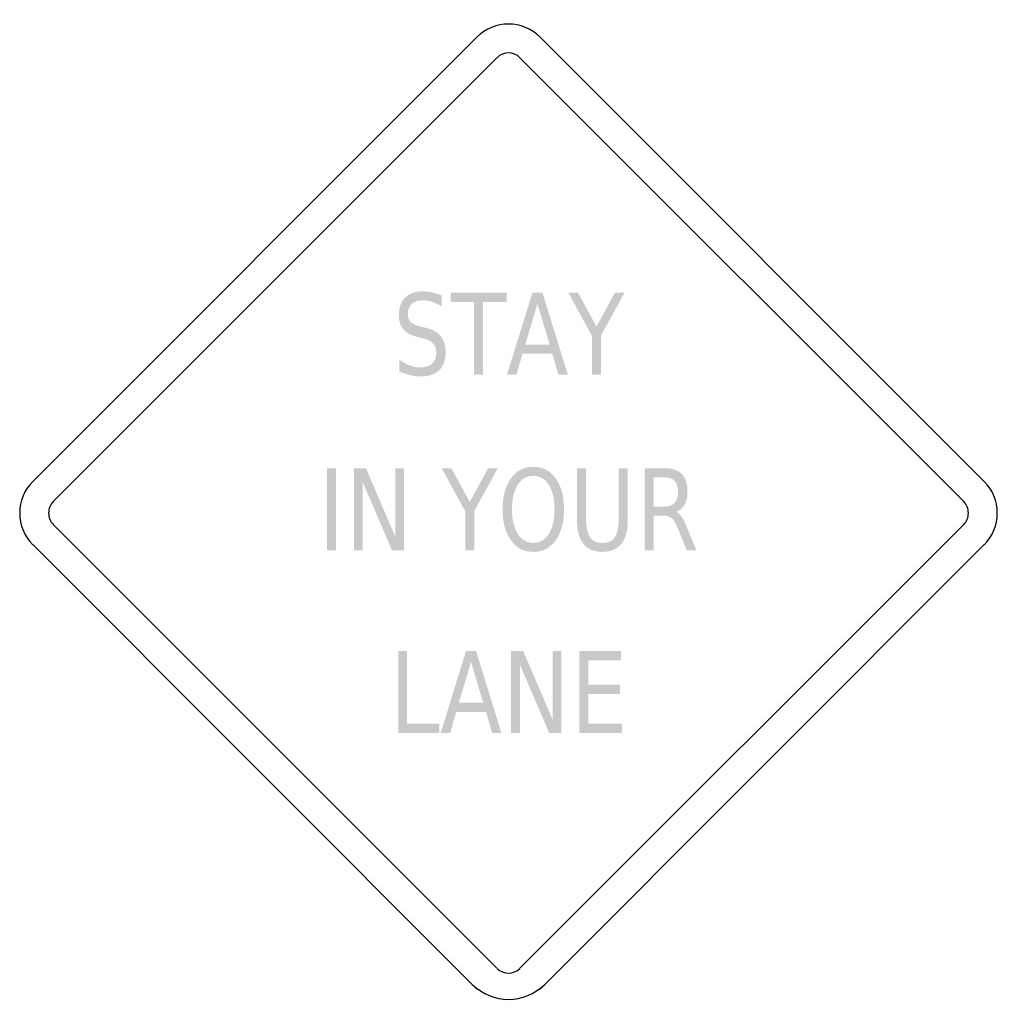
# Model space of a CAD drawing. Header units: inches. Extents: x -0.5 to 0.5, y -0.5 to 0.5.
import ezdxf

# ---------------------------------------------------------------- set-up
doc = ezdxf.new("R2010")
doc.units = ezdxf.units.IN
doc.header["$MEASUREMENT"] = 0

msp = doc.modelspace()

# ---------------------------------------------------------------- hatches: boundary and pattern name
h = msp.add_hatch(color=7)
edge = h.paths.add_edge_path()
edge.add_line((-0.0684, 0.2211), (-0.0684, 0.21))
edge.add_spline(control_points=[(-0.0684, 0.21), (-0.0719, 0.2121), (-0.0752, 0.2136), (-0.0783, 0.2146), (-0.0814, 0.2156), (-0.0844, 0.2161), (-0.0872, 0.2161), (-0.0922, 0.2161), (-0.0961, 0.2149), (-0.0988, 0.2125), (-0.1015, 0.2101), (-0.1029, 0.2067), (-0.1029, 0.2023), (-0.1029, 0.1986), (-0.102, 0.1958), (-0.1002, 0.1939), (-0.0984, 0.192), (-0.095, 0.1905), (-0.0899, 0.1893)], knot_values=[0, 0, 0, 0, 1, 1, 1, 2, 2, 2, 3, 3, 3, 4, 4, 4, 5, 5, 5, 6, 6, 6, 6], degree=3, periodic=0)
edge.add_line((-0.0899, 0.1893), (-0.0844, 0.1879))
edge.add_spline(control_points=[(-0.0844, 0.1879), (-0.0775, 0.1863), (-0.0725, 0.1835), (-0.0692, 0.1794), (-0.066, 0.1754), (-0.0643, 0.1699), (-0.0643, 0.1631), (-0.0643, 0.155), (-0.0665, 0.1488), (-0.0709, 0.1446), (-0.0753, 0.1404), (-0.0818, 0.1383), (-0.0903, 0.1383), (-0.0935, 0.1383), (-0.097, 0.1388), (-0.1006, 0.1397), (-0.1042, 0.1406), (-0.108, 0.1419), (-0.1118, 0.1437)], knot_values=[0, 0, 0, 0, 1, 1, 1, 2, 2, 2, 3, 3, 3, 4, 4, 4, 5, 5, 5, 6, 6, 6, 6], degree=3, periodic=0)
edge.add_line((-0.1118, 0.1437), (-0.1118, 0.1554))
edge.add_spline(control_points=[(-0.1118, 0.1554), (-0.1081, 0.1528), (-0.1044, 0.1508), (-0.1009, 0.1495), (-0.0973, 0.1482), (-0.0938, 0.1476), (-0.0903, 0.1476), (-0.0851, 0.1476), (-0.081, 0.1488), (-0.0782, 0.1514), (-0.0753, 0.1539), (-0.0739, 0.1576), (-0.0739, 0.1623), (-0.0739, 0.1664), (-0.0749, 0.1696), (-0.077, 0.1719), (-0.079, 0.1743), (-0.0824, 0.176), (-0.0871, 0.1772)], knot_values=[0, 0, 0, 0, 1, 1, 1, 2, 2, 2, 3, 3, 3, 4, 4, 4, 5, 5, 5, 6, 6, 6, 6], degree=3, periodic=0)
edge.add_line((-0.0871, 0.1772), (-0.0926, 0.1785))
edge.add_spline(control_points=[(-0.0926, 0.1785), (-0.0995, 0.1802), (-0.1045, 0.1828), (-0.1075, 0.1864), (-0.1106, 0.19), (-0.1121, 0.195), (-0.1121, 0.2014), (-0.1121, 0.2088), (-0.11, 0.2147), (-0.1057, 0.2189), (-0.1015, 0.2232), (-0.0957, 0.2253), (-0.0883, 0.2253), (-0.0851, 0.2253), (-0.0818, 0.225), (-0.0785, 0.2243), (-0.0752, 0.2236), (-0.0719, 0.2225), (-0.0684, 0.2211)], knot_values=[0, 0, 0, 0, 1, 1, 1, 2, 2, 2, 3, 3, 3, 4, 4, 4, 5, 5, 5, 6, 6, 6, 6], degree=3, periodic=0)
for points in [[(-0.0593, 0.2238), (-0.0019, 0.2238), (-0.0019, 0.2143), (-0.026, 0.2143), (-0.026, 0.14), (-0.0352, 0.14), (-0.0352, 0.2143), (-0.0593, 0.2143), (-0.0593, 0.2238)], [(0.0613, 0.2238), (0.0712, 0.2238), (0.09, 0.1893), (0.1087, 0.2238), (0.1186, 0.2238), (0.0945, 0.1799), (0.0945, 0.14), (0.0853, 0.14), (0.0853, 0.1799), (0.0613, 0.2238)], [(-0.1857, 0.0444), (-0.1765, 0.0444), (-0.1765, -0.0395), (-0.1857, -0.0395), (-0.1857, 0.0444)], [(-0.1582, 0.0444), (-0.1458, 0.0444), (-0.1157, -0.0258), (-0.1157, 0.0444), (-0.1068, 0.0444), (-0.1068, -0.0395), (-0.1192, -0.0395), (-0.1493, 0.0307), (-0.1493, -0.0395), (-0.1582, -0.0395), (-0.1582, 0.0444)], [(-0.0683, 0.0444), (-0.0584, 0.0444), (-0.0396, 0.0099), (-0.0209, 0.0444), (-0.011, 0.0444), (-0.0351, 0.0005), (-0.0351, -0.0395), (-0.0443, -0.0395), (-0.0443, 0.0005), (-0.0683, 0.0444)], [(-0.1128, -0.1425), (-0.1037, -0.1425), (-0.1037, -0.2168), (-0.0706, -0.2168), (-0.0706, -0.2264), (-0.1128, -0.2264), (-0.1128, -0.1425)], [(0.0027, -0.1425), (0.0151, -0.1425), (0.0452, -0.2127), (0.0452, -0.1425), (0.0541, -0.1425), (0.0541, -0.2264), (0.0417, -0.2264), (0.0116, -0.1562), (0.0116, -0.2264), (0.0027, -0.2264), (0.0027, -0.1425)], [(0.0723, -0.1425), (0.1152, -0.1425), (0.1152, -0.1521), (0.0815, -0.1521), (0.0815, -0.1769), (0.1139, -0.1769), (0.1139, -0.1864), (0.0815, -0.1864), (0.0815, -0.2168), (0.1161, -0.2168), (0.1161, -0.2264), (0.0723, -0.2264), (0.0723, -0.1425)]]:
    msp.add_hatch(color=7).paths.add_polyline_path(points)
h = msp.add_hatch(color=7)
h.paths.add_polyline_path([(0.0244, 0.2238), (0.0348, 0.2238), (0.0607, 0.14), (0.0511, 0.14), (0.0449, 0.1615), (0.0143, 0.1615), (0.0081, 0.14), (-0.0016, 0.14), (0.0244, 0.2238)])
h.paths.add_polyline_path([(0.0296, 0.2126), (0.0171, 0.1709), (0.0421, 0.1709), (0.0296, 0.2126)], flags=0)
h = msp.add_hatch(color=7)
edge = h.paths.add_edge_path()
edge.add_spline(control_points=[(0.0254, 0.0459), (0.0349, 0.0459), (0.0425, 0.042), (0.0482, 0.0341), (0.0539, 0.0262), (0.0568, 0.0156), (0.0568, 0.0024), (0.0568, -0.0108), (0.0539, -0.0214), (0.0482, -0.0293), (0.0425, -0.0372), (0.0349, -0.0411), (0.0254, -0.0411), (0.0158, -0.0411), (0.0082, -0.0372), (0.0025, -0.0293), (-0.0032, -0.0214), (-0.0061, -0.0109), (-0.0061, 0.0024), (-0.0061, 0.0156), (-0.0032, 0.0262), (0.0025, 0.0341), (0.0082, 0.042), (0.0158, 0.0459), (0.0254, 0.0459)], knot_values=[0, 0, 0, 0, 1, 1, 1, 2, 2, 2, 3, 3, 3, 4, 4, 4, 5, 5, 5, 6, 6, 6, 7, 7, 7, 8, 8, 8, 8], degree=3, periodic=0)
edge = h.paths.add_edge_path(flags=0)
edge.add_spline(control_points=[(0.0254, 0.0367), (0.0187, 0.0367), (0.0134, 0.0336), (0.0095, 0.0275), (0.0056, 0.0213), (0.0036, 0.013), (0.0036, 0.0024), (0.0036, -0.0082), (0.0056, -0.0165), (0.0095, -0.0227), (0.0134, -0.0288), (0.0187, -0.0319), (0.0254, -0.0319), (0.032, -0.0319), (0.0373, -0.0288), (0.0412, -0.0227), (0.0451, -0.0165), (0.0471, -0.0082), (0.0471, 0.0024), (0.0471, 0.013), (0.0451, 0.0213), (0.0412, 0.0275), (0.0373, 0.0336), (0.032, 0.0367), (0.0254, 0.0367)], knot_values=[0, 0, 0, 0, 1, 1, 1, 2, 2, 2, 3, 3, 3, 4, 4, 4, 5, 5, 5, 6, 6, 6, 7, 7, 7, 8, 8, 8, 8], degree=3, periodic=0)
h = msp.add_hatch(color=7)
edge = h.paths.add_edge_path()
edge.add_line((0.07, 0.0444), (0.0793, 0.0444))
edge.add_line((0.0793, 0.0444), (0.0793, -0.0066))
edge.add_spline(control_points=[(0.0793, -0.0066), (0.0793, -0.0155), (0.0806, -0.022), (0.0833, -0.026), (0.0859, -0.0299), (0.0902, -0.0319), (0.0961, -0.0319), (0.102, -0.0319), (0.1062, -0.0299), (0.1089, -0.026), (0.1115, -0.022), (0.1128, -0.0155), (0.1128, -0.0066)], knot_values=[0, 0, 0, 0, 1, 1, 1, 2, 2, 2, 3, 3, 3, 4, 4, 4, 4], degree=3, periodic=0)
edge.add_line((0.1128, -0.0066), (0.1128, 0.0444))
edge.add_line((0.1128, 0.0444), (0.122, 0.0444))
edge.add_line((0.122, 0.0444), (0.122, -0.008))
edge.add_spline(control_points=[(0.122, -0.008), (0.122, -0.0189), (0.1199, -0.0272), (0.1155, -0.0327), (0.1111, -0.0383), (0.1046, -0.0411), (0.0961, -0.0411), (0.0875, -0.0411), (0.081, -0.0383), (0.0766, -0.0327), (0.0722, -0.0272), (0.07, -0.0189), (0.07, -0.008)], knot_values=[0, 0, 0, 0, 1, 1, 1, 2, 2, 2, 3, 3, 3, 4, 4, 4, 4], degree=3, periodic=0)
edge.add_line((0.07, -0.008), (0.07, 0.0444))
h = msp.add_hatch(color=7)
edge = h.paths.add_edge_path()
edge.add_spline(control_points=[(0.1715, -0.0002), (0.1735, -0.001), (0.1754, -0.0027), (0.1772, -0.0054), (0.1791, -0.0081), (0.181, -0.0118), (0.1828, -0.0166)], knot_values=[0, 0, 0, 0, 1, 1, 1, 2, 2, 2, 2], degree=3, periodic=0)
edge.add_line((0.1828, -0.0166), (0.1922, -0.0395))
edge.add_line((0.1922, -0.0395), (0.1823, -0.0395))
edge.add_line((0.1823, -0.0395), (0.1736, -0.018))
edge.add_spline(control_points=[(0.1736, -0.018), (0.1714, -0.0123), (0.1692, -0.0086), (0.1671, -0.0068), (0.165, -0.0049), (0.1621, -0.004), (0.1585, -0.004)], knot_values=[0, 0, 0, 0, 1, 1, 1, 2, 2, 2, 2], degree=3, periodic=0)
edge.add_line((0.1585, -0.004), (0.1485, -0.004))
edge.add_line((0.1485, -0.004), (0.1485, -0.0395))
edge.add_line((0.1485, -0.0395), (0.1393, -0.0395))
edge.add_line((0.1393, -0.0395), (0.1393, 0.0444))
edge.add_line((0.1393, 0.0444), (0.16, 0.0444))
edge.add_spline(control_points=[(0.16, 0.0444), (0.1678, 0.0444), (0.1736, 0.0424), (0.1774, 0.0384), (0.1812, 0.0344), (0.1831, 0.0283), (0.1831, 0.0202), (0.1831, 0.015), (0.1821, 0.0106), (0.1801, 0.0071), (0.1782, 0.0036), (0.1753, 0.0012), (0.1715, -0.0002)], knot_values=[0, 0, 0, 0, 1, 1, 1, 2, 2, 2, 3, 3, 3, 4, 4, 4, 4], degree=3, periodic=0)
edge = h.paths.add_edge_path(flags=0)
edge.add_line((0.1485, 0.0351), (0.1485, 0.0053))
edge.add_line((0.1485, 0.0053), (0.16, 0.0053))
edge.add_spline(control_points=[(0.16, 0.0053), (0.1644, 0.0053), (0.1678, 0.0066), (0.1701, 0.0091), (0.1723, 0.0116), (0.1734, 0.0153), (0.1734, 0.0202), (0.1734, 0.0251), (0.1723, 0.0288), (0.1701, 0.0313), (0.1678, 0.0338), (0.1644, 0.0351), (0.16, 0.0351)], knot_values=[0, 0, 0, 0, 1, 1, 1, 2, 2, 2, 3, 3, 3, 4, 4, 4, 4], degree=3, periodic=0)
edge.add_line((0.16, 0.0351), (0.1485, 0.0351))
h = msp.add_hatch(color=7)
h.paths.add_polyline_path([(-0.0435, -0.1425), (-0.0331, -0.1425), (-0.0072, -0.2264), (-0.0167, -0.2264), (-0.0229, -0.2049), (-0.0536, -0.2049), (-0.0597, -0.2264), (-0.0694, -0.2264), (-0.0435, -0.1425)])
h.paths.add_polyline_path([(-0.0383, -0.1537), (-0.0508, -0.1954), (-0.0258, -0.1954), (-0.0383, -0.1537)], flags=0)

# ---------------------------------------------------------------- linework, layer by layer
at = {"color": 7}
for p, q in [((-0.4867, 0.0309), (-0.0323, 0.4853)), ((0.0323, 0.4853), (0.4867, 0.0309)), ((-0.4656, 0.0103), (-0.0118, 0.4642)), ((0.0117, 0.4642), (0.4656, 0.0103)), ((-0.0118, -0.4669), (-0.4656, -0.0131)), ((0.4656, -0.0131), (0.0117, -0.4669)), ((-0.0323, -0.4881), (-0.4867, -0.0337)), ((0.4867, -0.0337), (0.0323, -0.4881))]:
    msp.add_line(p, q, dxfattribs=at)
for points in [[(0.0324, 0.4852), (0.0145, 0.5031), (-0.0145, 0.5031), (-0.0324, 0.4852)], [(0.0117, 0.4642), (0.0052, 0.4707), (-0.0052, 0.4707), (-0.0117, 0.4642)], [(-0.0117, -0.467), (-0.0052, -0.4734), (0.0052, -0.4734), (0.0117, -0.467)], [(-0.037, -0.4834), (-0.0165, -0.5037), (0.0165, -0.5037), (0.037, -0.4834)]]:
    msp.add_open_spline(points, degree=3, dxfattribs=at)
for points in [[(-0.4866, 0.031), (-0.4952, 0.0224), (-0.5, 0.0108), (-0.5, -0.0014), (-0.5, -0.0135), (-0.4952, -0.0252), (-0.4866, -0.0338)], [(0.4866, -0.0338), (0.4952, -0.0252), (0.5, -0.0135), (0.5, -0.0014), (0.5, 0.0108), (0.4952, 0.0224), (0.4866, 0.031)], [(-0.4656, 0.0103), (-0.4687, 0.0072), (-0.4704, 0.003), (-0.4704, -0.0014), (-0.4704, -0.0058), (-0.4687, -0.01), (-0.4656, -0.0131)], [(0.4656, -0.0131), (0.4687, -0.01), (0.4704, -0.0058), (0.4704, -0.0014), (0.4704, 0.003), (0.4687, 0.0072), (0.4656, 0.0103)]]:
    msp.add_open_spline(points, degree=3, knots=[0, 0, 0, 0, 1, 1, 1, 2, 2, 2, 2], dxfattribs=at)

doc.saveas('drawing.dxf')
